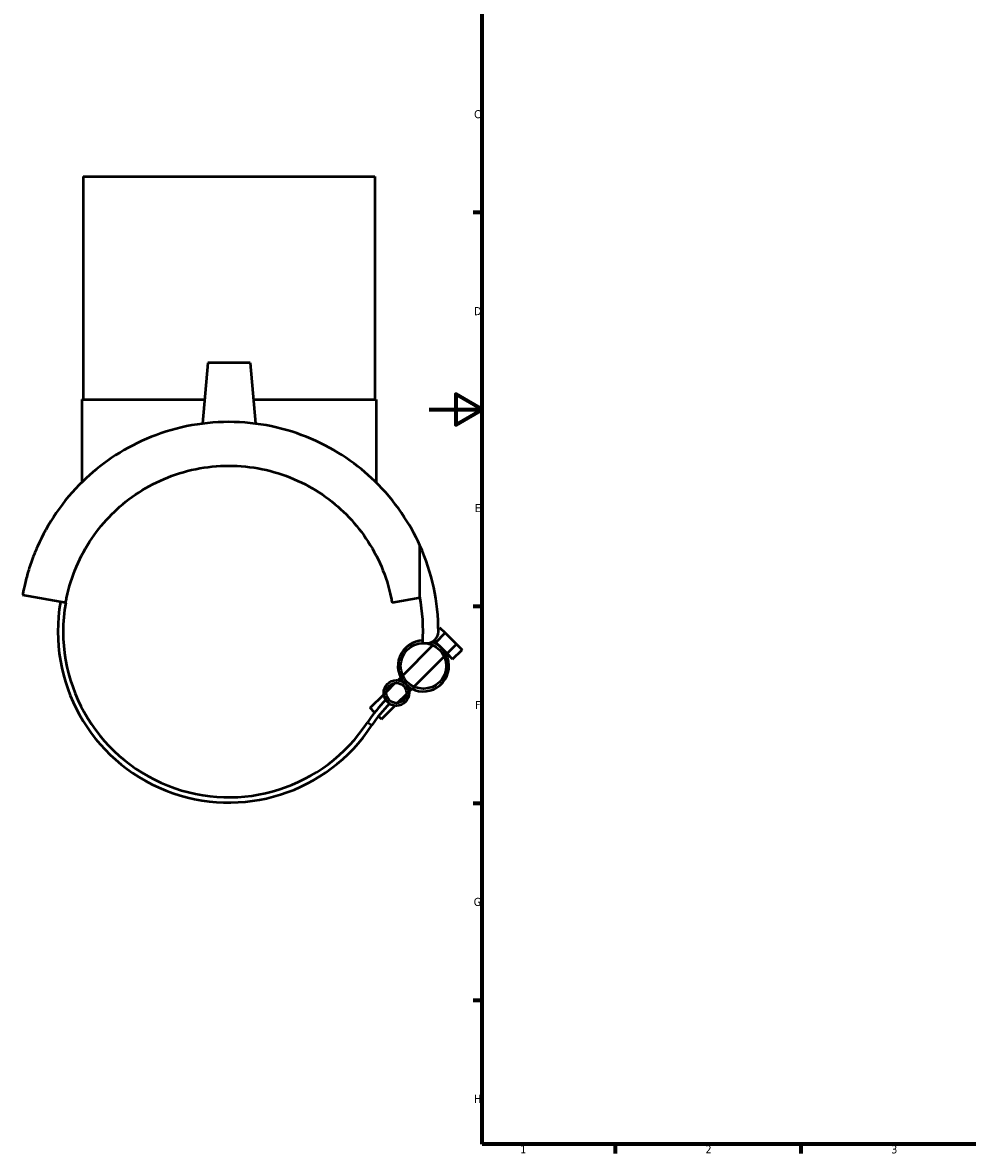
# Model space of a CAD drawing. Header units: millimetres. Extents: x -153 to 1300, y -272 to 843.
# Tile 1 of 6: x -153 to 203, y 17 to 443. Entities that reach past the tile are written whole.
import ezdxf

# ---------------------------------------------------------------- set-up
doc = ezdxf.new("R2010")
doc.units = ezdxf.units.MM
for name, color, linetype, lineweight in [('Border (ANSI)', 7, 'Continuous', 70), ('Visible (ANSI)', 7, 'Continuous', 50), ('Visible Narrow (ANSI)', 7, 'Continuous', 35)]:
    doc.layers.add(name, color=color, linetype=linetype, lineweight=lineweight)
doc.styles.add('Note Text (ANSI)', font='tahoma.ttf')

# ---------------------------------------------------------------- blocks, each defined once
blk = doc.blocks.new('Borders Default Border')
at = {"layer": 'Border (ANSI)'}
for p, q in [((20, 371.25), (16.55, 371.25)), ((20, 222.75), (16.55, 222.75)), ((20, 148.5), (16.55, 148.5)), ((20, 74.25), (16.55, 74.25)), ((70.08, 20), (70.08, 16.55)), ((140.17, 20), (140.17, 16.55))]:
    blk.add_line(p, q, dxfattribs=at)
at = {"layer": 'Border (ANSI)', "flags": 128}
for points in [[(20, 20), (20, 574), (821, 574), (821, 20), (20, 20)], [(0, 297), (20, 297), (10, 302.77), (10, 291.23), (20, 297)]]:
    blk.add_lwpolyline(points, dxfattribs=at)
at = {"layer": 'Border (ANSI)', "char_height": 3.05, "attachment_point": 7, "style": 'Note Text (ANSI)'}
for s, insert in [('C', (16.95, 406.8)), ('D', (16.96, 332.6)), ('E', (17.21, 258.35)), ('F', (17.29, 184.1)), ('G', (16.81, 109.79)), ('H', (16.97, 35.6)), ('1', (34.35, 16.55)), ('2', (104.2, 16.55)), ('3', (174.26, 16.49))]:
    blk.add_mtext(s, dxfattribs=dict(at, insert=insert))

msp = doc.modelspace()

# ---------------------------------------------------------------- linework, layer by layer
at = {"layer": 'Visible (ANSI)'}
for p, q in [((-130.547, 384.833), (-20.547, 384.833)), ((-130.547, 384.833), (-130.547, 300.833)), ((-20.547, 384.833), (-20.547, 300.833)), ((-83.547, 314.583), (-85.549, 291.697)), ((-67.547, 314.583), (-83.547, 314.583)), ((-67.547, 314.583), (-65.544, 291.697)), ((-131.047, 300.833), (-84.75, 300.833)), ((-131.047, 300.833), (-131.047, 269.553)), ((-66.344, 300.833), (-20.047, 300.833)), ((-20.047, 300.833), (-20.047, 269.553)), ((-3.516, 226.503), (-3.516, 245.776)), ((-137.097, 224.186), (-153.347, 227.051)), ((-3.434, 226.048), (-13.996, 224.186)), ((3.446, 214.442), (3.895, 214.892)), ((3.895, 214.892), (6.016, 212.77)), ((2.481, 209.235), (1.827, 209.889)), ((2.141, 208.895), (2.481, 209.235)), ((2.481, 209.235), (6.016, 212.77)), ((4.602, 207.113), (2.481, 209.235)), ((6.016, 212.77), (10.259, 208.528)), ((-10.006, 196.747), (1.392, 208.146)), ((6.724, 204.992), (4.602, 207.113)), ((6.384, 204.652), (6.724, 204.992)), ((6.724, 204.992), (10.259, 208.528)), ((8.845, 202.871), (6.724, 204.992)), ((8.845, 202.871), (12.38, 206.406)), ((10.259, 208.528), (12.38, 206.406)), ((-5.764, 192.505), (5.634, 203.903)), ((-16.139, 190.615), (-12.84, 193.913)), ((-11.84, 194.914), (-10.756, 195.998)), ((-22.268, 184.486), (-17.139, 189.615)), ((-11.896, 186.372), (-8.598, 189.671)), ((-7.597, 190.671), (-6.513, 191.756)), ((-20.588, 182.807), (-22.268, 184.486)), ((-18.025, 180.243), (-12.896, 185.372)), ((-18.025, 180.243), (-19.164, 181.382))]:
    msp.add_line(p, q, dxfattribs=at)
for centre, radius in [((-2.186, 200.325), 8.6), ((-12.368, 190.143), 4.8), ((-12.368, 190.143), 3.8)]:
    msp.add_circle(centre, radius, dxfattribs=at)
for centre, radius, start, end in [((-75.547, 213.333), 79, 0, 24.24686), ((-75.547, 213.333), 73.225, 356.6934, 10.3611), ((-75.547, 213.333), 64.5, 170, 326.75854), ((-75.547, 213.333), 62.5, 170, 326.75854), ((-1.008, 213.333), 4.461, 251.22285, 0), ((-2.186, 200.325), 9.6, 91.28446, 225), ((-2.186, 200.325), 9.6, 225, 70.38416), ((21.234, 149.901), 53.215, 135, 146.75854), ((21.234, 149.901), 51.215, 135, 146.75854)]:
    msp.add_arc(centre, radius, start, end, dxfattribs=at)
for points, knots in [([(-75.547, 292.333), (-80.893, 292.333), (-86.289, 291.782), (-96.769, 289.617), (-101.852, 288.004), (-111.369, 283.934), (-115.814, 281.473), (-123.85, 276.033), (-127.442, 273.055), (-134.419, 266.285), (-137.818, 262.211), (-143.561, 253.839), (-145.907, 249.539), (-148.661, 243.34), (-149.448, 241.33), (-150.795, 237.477), (-151.355, 235.632), (-152.045, 233.077), (-152.249, 232.265), (-152.608, 230.743), (-152.765, 230.03), (-153.029, 228.755), (-153.138, 228.192), (-153.296, 227.342), (-153.347, 227.051), (-153.347, 227.051)], [14.3582595, 14.3582595, 14.3582595, 14.3582595, 15.962011, 15.962011, 17.5657626, 17.5657626, 19.1695142, 19.1695142, 20.7732658, 20.7732658, 22.7590791, 22.7590791, 24.7448924, 24.7448924, 25.737799, 25.737799, 26.7307056, 26.7307056, 27.227159, 27.227159, 27.7236123, 27.7236123, 28.2200656, 28.2200656, 28.7165189, 28.7165189, 28.7165189, 28.7165189]), ([(-3.516, 245.776), (-5.326, 249.795), (-7.617, 253.964), (-13.276, 262.211), (-16.674, 266.285), (-23.651, 273.055), (-27.243, 276.033), (-35.28, 281.473), (-39.725, 283.934), (-49.241, 288.004), (-54.325, 289.617), (-64.805, 291.782), (-70.201, 292.333), (-75.547, 292.333)], [4.0306943, 4.0306943, 4.0306943, 4.0306943, 5.9574398, 5.9574398, 7.9432531, 7.9432531, 9.5470047, 9.5470047, 11.1507563, 11.1507563, 12.7545079, 12.7545079, 14.3582595, 14.3582595, 14.3582595, 14.3582595]), ([(-137.097, 224.186), (-136.993, 224.777), (-136.88, 225.366), (-135.914, 230.055), (-134.664, 234.025), (-131.458, 241.564), (-129.498, 245.138), (-125, 251.76), (-122.46, 254.808), (-117.109, 260.159), (-114.113, 262.677), (-107.503, 267.195), (-103.887, 269.193), (-96.23, 272.458), (-92.179, 273.727), (-83.908, 275.415), (-79.688, 275.833), (-75.547, 275.833)], [1.1001384, 1.1001384, 1.1001384, 1.1001384, 1.2834982, 1.2834982, 2.5669964, 2.5669964, 3.8504946, 3.8504946, 5.1339928, 5.1339928, 6.3764997, 6.3764997, 7.6190067, 7.6190067, 8.8615137, 8.8615137, 10.1040206, 10.1040206, 10.1040206, 10.1040206]), ([(-75.547, 275.833), (-71.405, 275.833), (-67.185, 275.415), (-58.915, 273.727), (-54.864, 272.458), (-47.206, 269.193), (-43.591, 267.195), (-36.98, 262.677), (-33.984, 260.159), (-28.634, 254.808), (-26.094, 251.76), (-21.596, 245.138), (-19.636, 241.564), (-16.429, 234.025), (-15.18, 230.055), (-14.213, 225.366), (-14.1, 224.777), (-13.996, 224.186)], [10.1040206, 10.1040206, 10.1040206, 10.1040206, 11.3465276, 11.3465276, 12.5890345, 12.5890345, 13.8315415, 13.8315415, 15.0740484, 15.0740484, 16.3575466, 16.3575466, 17.6410448, 17.6410448, 18.924543, 18.924543, 19.1079028, 19.1079028, 19.1079028, 19.1079028])]:
    msp.add_open_spline(points, degree=3, knots=knots, dxfattribs=at)
at = {"layer": 'Visible Narrow (ANSI)'}
msp.add_line((-23.263, 179.066), (-21.611, 177.983), dxfattribs=at)

# ---------------------------------------------------------------- block references
msp.add_blockref('Borders Default Border', (0, 0))

doc.saveas('drawing.dxf')
